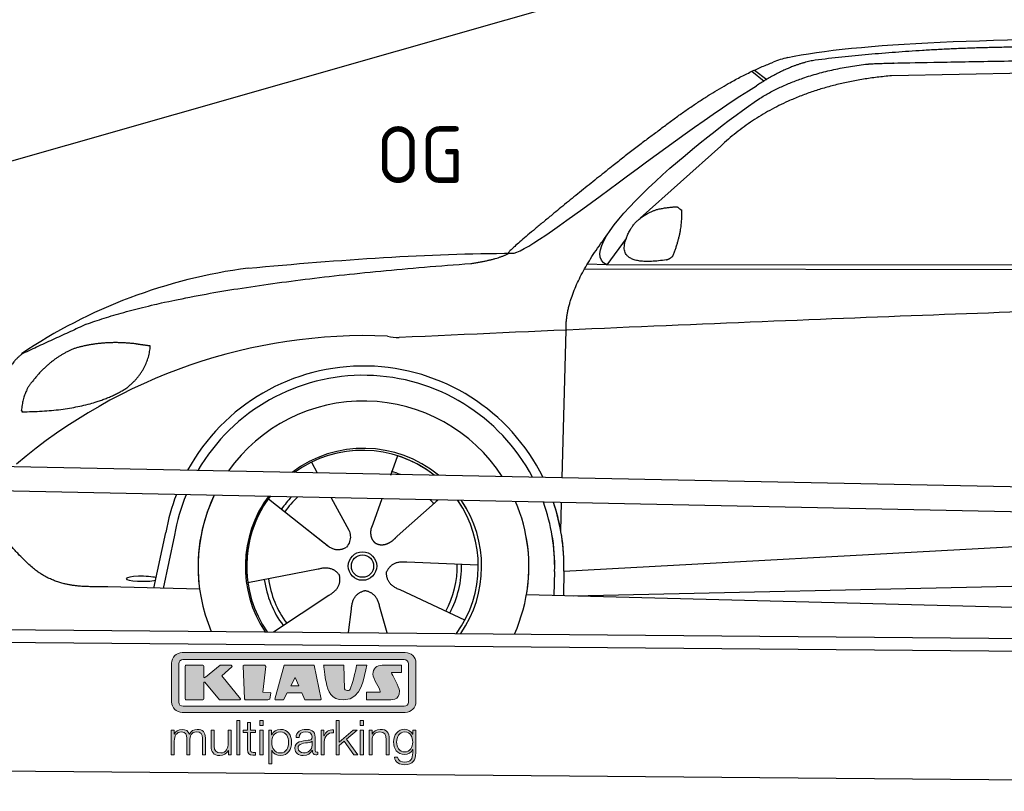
# Model space of a CAD drawing. Header units: millimetres. Extents: x 13 to 7201, y 1058 to 7685.
# Tile 3 of 5: x 1060 to 3143, y 5208 to 6841. Entities that reach past the tile are written whole.
import ezdxf

# ---------------------------------------------------------------- set-up
doc = ezdxf.new("R2010")
doc.units = ezdxf.units.MM
for name, color, linetype, lineweight in [('car', 10, 'Continuous', 25), ('Freiraum', 7, 'Continuous', 25), ('Logo', 7, 'Continuous', 25), ('Plattform', 7, 'Continuous', 25)]:
    doc.layers.add(name, color=color, linetype=linetype, lineweight=lineweight)
doc.styles.get("Standard").update_dxf_attribs({"font": 'ISOCP.SHX'})

# ---------------------------------------------------------------- blocks, each defined once
blk = doc.blocks.new('Car')
at = {"layer": 'car'}
for p, q in [((3040.8, 3610.9), (2447.2, 3593.5)), ((2151.8, 3600.3), (2178, 3580)), ((2157.6, 3603), (2183.3, 3583.2)), ((2087.7, 3441.6), (1918.3, 3287.6)), ((1889, 3244.2), (1848.4, 3188.2)), ((1848.4, 3188.2), (4500.3, 3213.8)), ((1801.5, 3178.8), (4444.8, 3199.8)), ((1848.4, 3188.2), (1807.2, 3188.9)), ((1758.4, 2736.7), (1763.7, 3049.2)), ((1409.5, 2780.1), (1394.8, 2738.2)), ((1227.4, 2764.7), (1240.1, 2742.3)), ((1227.5, 2764.8), (1240.2, 2742.3)), ((1269.7, 2690), (1308.2, 2621.8)), ((1377.4, 2688.8), (1358.4, 2634.8)), ((1496.6, 2687.4), (1410.4, 2609.9)), ((1137.1, 2686.7), (1256.6, 2593.8)), ((1756.5, 2623.6), (1757.5, 2684.3)), ((1756.5, 2623.6), (1757.5, 2684.3)), ((1763.8, 2539.1), (3632.8, 2658.3)), ((1358.4, 2634.8), (1354.7, 2624.5)), ((896.5, 2495.4), (921, 2613.3)), ((939.5, 2608), (916, 2495)), ((1219.2, 2622.9), (1265.7, 2586.7)), ((1763.8, 2539.1), (2787.3, 2604.4)), ((1582.5, 2549.9), (1431.2, 2554.8)), ((1783.6, 2487.2), (3669, 2545.8)), ((1095.4, 2508.7), (1243.8, 2539)), ((1744.2, 2538.3), (1743.3, 2487.8)), ((1763.8, 2539.1), (1763.1, 2487.5)), ((993.5, 2493.7), (799.3, 2497.1)), ((1150.9, 2404.9), (1267.1, 2483.7)), ((1555.4, 2433.7), (1417.5, 2496.4)), ((1685.1, 2488.8), (3734.1, 2454.2)), ((1390.8, 2405), (1375, 2459.6)), ((1309.6, 2405), (1315.2, 2454.6))]:
    blk.add_line(p, q, dxfattribs=at)
for radius in [30.1, 23.6]:
    blk.add_circle((1337.6, 2545.9), radius, dxfattribs=at)
for centre, radius, start, end in [((2266.2, 3459.9), 174.5, 102.8736, 113.54), ((1246.6, 2062.8), 1122.3, 98.0395, 124.4377), ((1351.2, 1892.4), 1141.2, 88.2487, 130.916), ((1412.5, 3147.4), 117.4, 256.9855, 269.1884), ((1339.7, 2545.1), 424.2, 26.9197, 151.8432), ((1339.4, 2544.8), 404.8, 28.396, 150.3669), ((1339.7, 2545.1), 350, 33.4585, 145.3045), ((1339.7, 2545.1), 250, 51.0494, 127.7135), ((1337.6, 2545.9), 245, 52.2371, 126.5259), ((1337.6, 2545.9), 245, 52.2371, 72.9266), ((1337.6, 2545.9), 209.6, 68.0621, 73.3995), ((1339.7, 2545.1), 424.2, 159.4632, 170.7471), ((1339.7, 2545.1), 424.2, 159.4632, 170.7471), ((1339.4, 2544.8), 404.8, 158.434, 171.0238), ((1339.7, 2545.1), 350, 155.0104, 203.6179), ((1339.7, 2545.1), 350, 155.0104, 188.4487), ((1339.7, 2545.1), 350, 155.0104, 157.8717), ((1339.7, 2545.1), 250, 144.1237, 214.1037), ((1337.6, 2545.9), 245, 143.5289, 188.7348), ((1339.7, 2545.1), 250, 144.1237, 148.496), ((1337.6, 2545.9), 245, 143.5289, 148.0172), ((1337.6, 2545.9), 209.6, 136.2024, 145.3995), ((1337.6, 2545.9), 200.6, 133.7482, 145.5463), ((1337.6, 2545.9), 200.6, 41.6402, 44.9032), ((1337.6, 2545.9), 200.6, 41.6402, 44.9032), ((1337.6, 2545.9), 209.6, 41.655, 42.449), ((1337.6, 2545.9), 245, 144.9266, 215.1376), ((1337.6, 2545.9), 245, 30.7457, 35.1225), ((1337.6, 2545.9), 245, 324.9119, 35.1225), ((1339.7, 2545.1), 250, 30.267, 34.5277), ((1339.7, 2545.1), 250, 325.9458, 34.5277), ((1339.7, 2545.1), 350, 350.7505, 23.641), ((1339.7, 2545.1), 350, 350.7505, 23.641), ((1339.4, 2544.8), 404.8, 359.0666, 20.2174), ((1339.7, 2545.1), 424.2, 359.1908, 19.1882), ((1339.7, 2545.1), 424.2, 10.6728, 19.1882), ((1339.7, 2545.1), 350, 336.4317, 11.924), ((1339.7, 2545.1), 404.6, 359.0315, 10.2025), ((1339.7, 2545.1), 424.2, 359.1908, 9.6942), ((1337.6, 2545.9), 200.6, 332.1152, 1.5463), ((1337.6, 2545.9), 209.6, 332.262, 1.3995), ((1337.6, 2545.9), 209.6, 188.262, 217.3995), ((1337.6, 2545.9), 200.6, 188.1152, 217.5463)]:
    blk.add_arc(centre, radius, start, end, dxfattribs=at)
blk.add_ellipse((871.8, 2514.8), major_axis=(33.6, 0), ratio=0.157274, start_param=0.513473, end_param=5.704241, dxfattribs=at)
for points, degree in [([(2227.3, 3630), (2514.3, 3694.3), (3399.4, 3689.1), (4571.9, 3636.6)], 3), ([(2757.8, 3657.3), (2514.9, 3655), (2285.8, 3625)], 2), ([(2285.8, 3625), (2229.6, 3615.5), (2161.7, 3569.6)], 2), ([(1944.5, 3464.6), (2084.6, 3576.1), (2196.5, 3619.9)], 2), ([(2168.3, 3542.9), (2261.5, 3601.5), (2397, 3617.9)], 2), ([(2447.2, 3593.5), (2223.2, 3572.1), (2087.7, 3441.6)], 2), ([(1648.6, 3210.8), (1684.3, 3207.4), (1984.2, 3459), (2161.7, 3569.6)], 3), ([(1848.4, 3188.2), (1765.1, 3227.5), (2056.8, 3466.5), (2168.3, 3542.9)], 3), ([(1944.5, 3464.6), (1864, 3403.3), (1762.4, 3319), (1634, 3212.6), (1640, 3210.7)], 4), ([(1897.1, 3261.9), (1913.4, 3292.4), (1956, 3306.8)], 2), ([(1956, 3306.8), (1984.6, 3312.8), (1997.5, 3311.7)], 2), ([(1988.2, 3207.6), (2009.1, 3260.8), (2006.1, 3305.6)], 2), ([(1997.5, 3311.7), (2003.6, 3305.7), (2006.1, 3305.6)], 2), ([(1763.7, 3049.2), (1760.6, 3132.7), (1848.4, 3250.8)], 2), ([(1974.7, 3199.8), (1852.7, 3179.9), (1897.1, 3261.9)], 2), ([(1089.6, 3174.1), (1285.8, 3193.8), (1470.8, 3208.6), (1648.6, 3210.8)], 3), ([(1560.9, 3188.2), (1614, 3196.5), (1639.7, 3209.7)], 2), ([(748.5, 3052.2), (984.3, 3141), (1560.9, 3188.2)], 2), ([(1974.7, 3199.8), (1980.7, 3201.6), (1988.2, 3207.6)], 2), ([(4719.6, 3144.1), (3842.9, 3164.5), (1410.9, 3030.1)], 2), ([(748.5, 3052.2), (614.8, 2989.1)], 1), ([(724.9, 3001), (672.8, 2979.8), (635.2, 2929.4)], 2), ([(851.8, 3011.9), (784.1, 3019), (724.9, 3001)], 2), ([(835.5, 2918.3), (881.2, 2955.7), (884.4, 3007.6)], 2), ([(884.4, 3007.6), (866.7, 3009.5), (851.8, 3011.9)], 2), ([(614.8, 2989.1), (580.4, 2966), (536.3, 2858.5)], 2), ([(635.2, 2929.4), (617.1, 2909.5), (612.8, 2868.2)], 2), ([(614.1, 2865.9), (758.8, 2867.8), (835.5, 2918.3)], 2), ([(612.8, 2868.2), (616.2, 2868), (614.1, 2865.9)], 2), ([(1256.6, 2593.8), (1280.1, 2572.1), (1303.3, 2585.6)], 2), ([(1243.8, 2539), (1274.5, 2548), (1289.2, 2525.6)], 2), ([(1431.2, 2554.8), (1399.5, 2558.6), (1388.7, 2534)], 2), ([(1267.1, 2483.7), (1294.9, 2499.3), (1289.2, 2525.6)], 2), ([(1417.5, 2496.4), (1387.4, 2507.1), (1388.7, 2534)], 2), ([(1315.2, 2454.6), (1316.1, 2486.5), (1342, 2493.7)], 2), ([(1375, 2459.6), (1368.7, 2491), (1342, 2493.7)], 2)]:
    blk.add_open_spline(points, degree=degree, dxfattribs=at)
for points, degree, knots in [([(2397, 3617.9), (2423.5, 3620.2), (2562.9, 3623.3), (3584.2, 3652.8), (4204.4, 3652), (4661.4, 3483.6), (4639.3, 3309.8)], 4, [0.0821318, 0.0821318, 0.0821318, 0.0821318, 0.0821318, 0.258851, 0.508851, 1, 1, 1, 1, 1]), ([(1308.2, 2621.8), (1309.9, 2617.7), (1310.9, 2613.7), (1311.2, 2609.9), (1312, 2601.3), (1309.3, 2593.2), (1303.3, 2585.6)], 3, [0.2167758, 0.2167758, 0.2167758, 0.2167758, 0.4600873, 0.4600873, 0.4600873, 1, 1, 1, 1]), ([(1354.7, 2624.5), (1354.2, 2621.4), (1353.9, 2618.3), (1354, 2615.4), (1354.4, 2612.6), (1355.2, 2606.8), (1357.3, 2601.5), (1360.9, 2597), (1365.8, 2594)], 4, [0.3191838, 0.3191838, 0.3191838, 0.3191838, 0.3191838, 0.5438253, 0.5438253, 0.5438253, 0.5438253, 1, 1, 1, 1, 1]), ([(1410.4, 2609.9), (1410.4, 2609.9), (1410.4, 2609.9), (1410.4, 2609.9), (1410.4, 2609.9), (1401.4, 2600), (1390.8, 2590), (1376.6, 2587.5), (1365.8, 2594)], 4, [-0.000003, -0.000003, -0.000003, -0.000003, -0.000003, 0, 0, 0, 0, 1, 1, 1, 1, 1]), ([(799.3, 2497.1), (774.6, 2497.6), (719, 2493.5), (682.8, 2507.1), (638.9, 2531.8), (592.6, 2582.7)], 4, [0, 0, 0, 0, 0, 0.597866, 1, 1, 1, 1, 1])]:
    blk.add_open_spline(points, degree=degree, knots=knots, dxfattribs=at)
blk = doc.blocks.new('KLAUS')
at = {"layer": 'Logo'}
h = blk.add_hatch(color=8, dxfattribs=at)
h.dxf.hatch_style = 2
edge = h.paths.add_edge_path()
edge.add_spline(control_points=[(3.6, 29.09), (2.88, 29.09), (2.3, 28.51), (2.3, 27.8), (2.3, 27.8), (2.3, 16.11), (2.3, 16.11), (2.3, 15.39), (2.88, 14.81), (3.6, 14.81), (3.6, 14.81), (71.16, 14.81), (71.16, 14.81), (71.88, 14.81), (72.46, 15.39), (72.46, 16.11), (72.46, 16.11), (72.46, 27.8), (72.46, 27.8), (72.46, 28.51), (71.88, 29.09), (71.16, 29.09), (71.16, 29.09), (3.6, 29.09), (3.6, 29.09), (3.6, 29.09), (3.6, 29.09), (3.6, 29.09)], knot_values=[0, 0, 0, 0, 1, 1, 1, 2, 2, 2, 3, 3, 3, 4, 4, 4, 5, 5, 5, 6, 6, 6, 7, 7, 7, 8, 8, 8, 9, 9, 9, 9], degree=3, periodic=0)
edge = h.paths.add_edge_path()
edge.add_spline(control_points=[(3.35, 31.23), (3.35, 31.23), (71.47, 31.23), (71.47, 31.23), (73.26, 31.23), (74.71, 29.77), (74.71, 27.99), (74.71, 27.99), (74.71, 16.17), (74.71, 16.17), (74.71, 14.38), (73.26, 12.93), (71.47, 12.93), (71.47, 12.93), (3.35, 12.93), (3.35, 12.93), (1.56, 12.93), (0.11, 14.38), (0.11, 16.17), (0.11, 16.17), (0.11, 27.99), (0.11, 27.99), (0.11, 29.77), (1.56, 31.23), (3.35, 31.23), (3.35, 31.23), (3.35, 31.23), (3.35, 31.23)], knot_values=[0, 0, 0, 0, 1, 1, 1, 2, 2, 2, 3, 3, 3, 4, 4, 4, 5, 5, 5, 6, 6, 6, 7, 7, 7, 8, 8, 8, 9, 9, 9, 9], degree=3, periodic=0)
h = blk.add_hatch(color=8, dxfattribs=at)
h.dxf.hatch_style = 2
edge = h.paths.add_edge_path()
edge.add_spline(control_points=[(4.5, 27.33), (4.5, 27.33), (9.7, 27.33), (9.7, 27.33), (9.84, 27.33), (9.96, 27.22), (9.96, 27.08), (9.96, 27.08), (9.96, 23.69), (9.96, 23.69), (9.96, 23.69), (9.94, 23.64), (10.04, 23.59), (10.14, 23.53), (10.2, 23.57), (10.2, 23.57), (10.2, 23.57), (10.51, 23.75), (10.51, 23.75), (10.51, 23.75), (14.94, 27.33), (14.94, 27.33), (14.94, 27.33), (18.41, 27.33), (18.41, 27.33), (18.41, 27.33), (18.49, 27.33), (18.56, 27.2), (18.65, 27.04), (18.53, 26.91), (18.53, 26.91), (18.53, 26.91), (15.49, 24.11), (15.49, 24.11), (15.49, 24.11), (21.14, 17.06), (21.14, 17.06), (21.14, 17.06), (21.13, 16.91), (21.13, 16.91), (21.08, 16.84), (20.99, 16.82), (20.99, 16.82), (20.99, 16.82), (14.7, 16.82), (14.7, 16.82), (14.7, 16.82), (10.26, 22.17), (10.26, 22.17), (10.26, 22.17), (10.19, 22.24), (10.08, 22.21), (9.97, 22.18), (9.96, 22.11), (9.96, 22.11), (9.96, 22.11), (9.96, 17.08), (9.96, 17.08), (9.96, 16.94), (9.84, 16.82), (9.7, 16.82), (9.7, 16.82), (4.5, 16.82), (4.5, 16.82), (4.36, 16.82), (4.25, 16.94), (4.25, 17.08), (4.25, 17.08), (4.25, 27.08), (4.25, 27.08), (4.25, 27.22), (4.36, 27.33), (4.5, 27.33), (4.5, 27.33), (4.5, 27.33), (4.5, 27.33)], knot_values=[0, 0, 0, 0, 1, 1, 1, 2, 2, 2, 3, 3, 3, 4, 4, 4, 5, 5, 5, 6, 6, 6, 7, 7, 7, 8, 8, 8, 9, 9, 9, 10, 10, 10, 11, 11, 11, 12, 12, 12, 13, 13, 13, 14, 14, 14, 15, 15, 15, 16, 16, 16, 17, 17, 17, 18, 18, 18, 19, 19, 19, 20, 20, 20, 21, 21, 21, 22, 22, 22, 23, 23, 23, 24, 24, 24, 25, 25, 25, 25], degree=3, periodic=0)
h = blk.add_hatch(color=8, dxfattribs=at)
h.dxf.hatch_style = 2
h.paths.add_polyline_path([(22.42, 17.06), (21.97, 27.15), (22.24, 27.33), (28.55, 27.33), (28.86, 26.97), (28.01, 19.08), (30.26, 19.07), (30.44, 18.95), (30.08, 16.95), (29.49, 16.82), (22.6, 16.82)])
h = blk.add_hatch(color=8, dxfattribs=at)
h.paths.add_polyline_path([(36.52, 21.01), (38.93, 21.01), (37.87, 23.57)])
h.paths.add_polyline_path([(34.52, 27.33), (43.65, 27.33), (45.76, 16.94), (45.57, 16.82), (40.83, 16.82), (39.89, 18.95), (35.42, 18.95), (34.27, 16.82), (31.78, 16.82), (31.66, 17)])
h = blk.add_hatch(color=8, dxfattribs=at)
h.dxf.hatch_style = 2
edge = h.paths.add_edge_path()
edge.add_spline(control_points=[(52.69, 27.32), (52.69, 27.32), (52.88, 20.14), (52.88, 20.14), (53.01, 19.89), (53.2, 19.77), (53.43, 19.71), (53.91, 19.59), (54.43, 19.57), (54.64, 20.03), (55.23, 21.34), (56.27, 25.45), (56.6, 27.33), (56.6, 27.33), (59.77, 27.33), (59.77, 27.33), (58.77, 23.9), (58.56, 16.82), (52.63, 16.76), (48.72, 16.72), (48.01, 19.35), (47.27, 22.24), (46.89, 23.68), (46.54, 27.33), (46.54, 27.33), (46.54, 27.33), (52.69, 27.32), (52.69, 27.32), (52.69, 27.32), (52.69, 27.32), (52.69, 27.32)], knot_values=[0, 0, 0, 0, 1, 1, 1, 2, 2, 2, 3, 3, 3, 4, 4, 4, 5, 5, 5, 6, 6, 6, 7, 7, 7, 8, 8, 8, 9, 9, 9, 10, 10, 10, 10], degree=3, periodic=0)
h = blk.add_hatch(color=8, dxfattribs=at)
h.dxf.hatch_style = 2
edge = h.paths.add_edge_path()
edge.add_spline(control_points=[(64.46, 27.33), (64.46, 27.33), (70.31, 27.33), (70.31, 27.33), (70.31, 26.52), (70.31, 26.02), (70.31, 25.12), (70.31, 25.12), (67.3, 25.12), (67.3, 25.12), (67.24, 25.04), (67.25, 25.11), (67.25, 24.91), (67.25, 24.88), (69.73, 20.38), (69.73, 19.57), (69.73, 16.4), (67.22, 16.81), (65.9, 16.82), (65.9, 16.82), (59.59, 16.82), (59.59, 16.82), (59.59, 17.76), (59.59, 18.23), (59.59, 19.14), (59.59, 19.14), (63.75, 19.14), (63.75, 19.14), (63.82, 19.22), (63.81, 19.11), (63.81, 19.31), (63.81, 20.32), (61.58, 23.06), (61.58, 24.63), (61.58, 26.33), (62.83, 27.34), (64.46, 27.33), (64.46, 27.33), (64.46, 27.33), (64.46, 27.33)], knot_values=[0, 0, 0, 0, 1, 1, 1, 2, 2, 2, 3, 3, 3, 4, 4, 4, 5, 5, 5, 6, 6, 6, 7, 7, 7, 8, 8, 8, 9, 9, 9, 10, 10, 10, 11, 11, 11, 12, 12, 12, 13, 13, 13, 13], degree=3, periodic=0)
h = blk.add_hatch(color=30, dxfattribs=at)
h.dxf.hatch_style = 2
h.paths.add_polyline_path([(20.07, 0), (20.99, 0), (20.99, 10.45), (20.07, 10.45)])
h = blk.add_hatch(color=30, dxfattribs=at)
h.dxf.hatch_style = 2
edge = h.paths.add_edge_path()
edge.add_spline(control_points=[(24.22, 9.82), (24.22, 9.82), (23.3, 9.82), (23.3, 9.82), (23.3, 9.82), (23.3, 7.55), (23.3, 7.55), (23.3, 7.55), (21.98, 7.55), (21.98, 7.55), (21.98, 7.55), (21.98, 6.78), (21.98, 6.78), (21.98, 6.78), (23.3, 6.78), (23.3, 6.78), (23.3, 6.78), (23.3, 1.61), (23.3, 1.61), (23.28, 0.32), (23.71, -0.09), (24.94, -0.09), (25.22, -0.09), (25.48, -0.06), (25.76, -0.06), (25.76, -0.06), (25.76, 0.73), (25.76, 0.73), (25.5, 0.7), (25.23, 0.69), (24.97, 0.69), (24.31, 0.73), (24.22, 1.08), (24.22, 1.68), (24.22, 1.68), (24.22, 6.78), (24.22, 6.78), (24.22, 6.78), (25.76, 6.78), (25.76, 6.78), (25.76, 6.78), (25.76, 7.55), (25.76, 7.55), (25.76, 7.55), (24.22, 7.55), (24.22, 7.55), (24.22, 7.55), (24.22, 9.82), (24.22, 9.82), (24.22, 9.82), (24.22, 9.82), (24.22, 9.82)], knot_values=[0, 0, 0, 0, 1, 1, 1, 2, 2, 2, 3, 3, 3, 4, 4, 4, 5, 5, 5, 6, 6, 6, 7, 7, 7, 8, 8, 8, 9, 9, 9, 10, 10, 10, 11, 11, 11, 12, 12, 12, 13, 13, 13, 14, 14, 14, 15, 15, 15, 16, 16, 16, 17, 17, 17, 17], degree=3, periodic=0)
h = blk.add_hatch(color=30, dxfattribs=at)
h.paths.add_polyline_path([(27.1, 0), (28.03, 0), (28.03, 7.55), (27.1, 7.55)])
h.paths.add_polyline_path([(27.1, 8.98), (28.03, 8.98), (28.03, 10.45), (27.1, 10.45)])
h = blk.add_hatch(color=30, dxfattribs=at)
h.dxf.hatch_style = 2
h.paths.add_polyline_path([(50.4, 0), (51.32, 0), (51.32, 2.87), (52.82, 4.11), (55.8, 0), (56.96, 0), (53.52, 4.76), (56.74, 7.55), (55.51, 7.55), (51.32, 3.89), (51.32, 10.45), (50.4, 10.45)])
h = blk.add_hatch(color=30, dxfattribs=at)
h.paths.add_polyline_path([(57.74, 0), (58.66, 0), (58.66, 7.55), (57.74, 7.55)])
h.paths.add_polyline_path([(57.74, 8.98), (58.66, 8.98), (58.66, 10.45), (57.74, 10.45)])
h = blk.add_hatch(color=30, dxfattribs=at)
h.dxf.hatch_style = 2
edge = h.paths.add_edge_path()
edge.add_spline(control_points=[(0, 0), (0, 0), (0.92, 0), (0.92, 0), (0.92, 0), (0.92, 4.22), (0.92, 4.22), (0.94, 5.8), (1.58, 7), (3.18, 7), (4.35, 7), (4.77, 6.15), (4.76, 5.12), (4.76, 5.12), (4.76, 0), (4.76, 0), (4.76, 0), (5.68, 0), (5.68, 0), (5.68, 0), (5.68, 4.27), (5.68, 4.27), (5.68, 5.68), (6.14, 7), (7.73, 7), (9.05, 7), (9.52, 6.32), (9.52, 5.08), (9.52, 5.08), (9.52, 0), (9.52, 0), (9.52, 0), (10.44, 0), (10.44, 0), (10.44, 0), (10.44, 5.12), (10.44, 5.12), (10.44, 6.91), (9.59, 7.77), (7.94, 7.77), (6.94, 7.77), (5.99, 7.29), (5.54, 6.3), (5.26, 7.29), (4.36, 7.77), (3.37, 7.77), (2.17, 7.77), (1.38, 7.19), (0.89, 6.28), (0.89, 6.28), (0.85, 6.28), (0.85, 6.28), (0.85, 6.28), (0.85, 7.55), (0.85, 7.55), (0.85, 7.55), (0, 7.55), (0, 7.55), (0, 7.55), (0, 0), (0, 0), (0, 0), (0, 0), (0, 0)], knot_values=[0, 0, 0, 0, 1, 1, 1, 2, 2, 2, 3, 3, 3, 4, 4, 4, 5, 5, 5, 6, 6, 6, 7, 7, 7, 8, 8, 8, 9, 9, 9, 10, 10, 10, 11, 11, 11, 12, 12, 12, 13, 13, 13, 14, 14, 14, 15, 15, 15, 16, 16, 16, 17, 17, 17, 18, 18, 18, 19, 19, 19, 20, 20, 20, 21, 21, 21, 21], degree=3, periodic=0)
h = blk.add_hatch(color=30, dxfattribs=at)
h.dxf.hatch_style = 2
edge = h.paths.add_edge_path()
edge.add_spline(control_points=[(18.31, 7.55), (18.31, 7.55), (17.39, 7.55), (17.39, 7.55), (17.39, 7.55), (17.39, 3.59), (17.39, 3.59), (17.39, 2.05), (16.7, 0.56), (15.12, 0.56), (13.66, 0.56), (13.15, 1.27), (13.1, 2.64), (13.1, 2.64), (13.1, 7.55), (13.1, 7.55), (13.1, 7.55), (12.18, 7.55), (12.18, 7.55), (12.18, 7.55), (12.18, 2.65), (12.18, 2.65), (12.18, 0.89), (12.93, -0.22), (14.83, -0.22), (15.96, -0.22), (16.95, 0.35), (17.44, 1.36), (17.44, 1.36), (17.47, 1.36), (17.47, 1.36), (17.47, 1.36), (17.47, 0), (17.47, 0), (17.47, 0), (18.31, 0), (18.31, 0), (18.31, 0), (18.31, 7.55), (18.31, 7.55), (18.31, 7.55), (18.31, 7.55), (18.31, 7.55)], knot_values=[0, 0, 0, 0, 1, 1, 1, 2, 2, 2, 3, 3, 3, 4, 4, 4, 5, 5, 5, 6, 6, 6, 7, 7, 7, 8, 8, 8, 9, 9, 9, 10, 10, 10, 11, 11, 11, 12, 12, 12, 13, 13, 13, 14, 14, 14, 14], degree=3, periodic=0)
h = blk.add_hatch(color=30, dxfattribs=at)
edge = h.paths.add_edge_path()
edge.add_spline(control_points=[(35.84, 3.78), (35.84, 2.21), (35.12, 0.56), (33.37, 0.56), (31.4, 0.56), (30.72, 2.21), (30.72, 3.78), (30.72, 5.49), (31.33, 7), (33.37, 7), (35.12, 7), (35.84, 5.34), (35.84, 3.78), (35.84, 3.78), (35.84, 3.78), (35.84, 3.78)], knot_values=[0, 0, 0, 0, 1, 1, 1, 2, 2, 2, 3, 3, 3, 4, 4, 4, 5, 5, 5, 5], degree=3, periodic=0)
edge = h.paths.add_edge_path()
edge.add_spline(control_points=[(29.79, -2.8), (29.79, -2.8), (30.72, -2.8), (30.72, -2.8), (30.72, -2.8), (30.72, 1.43), (30.72, 1.43), (30.72, 1.43), (30.74, 1.43), (30.74, 1.43), (31.14, 0.35), (32.24, -0.22), (33.37, -0.22), (35.66, -0.22), (36.76, 1.64), (36.76, 3.78), (36.76, 5.91), (35.66, 7.77), (33.37, 7.77), (32.15, 7.77), (31.1, 7.14), (30.67, 6.12), (30.67, 6.12), (30.64, 6.12), (30.64, 6.12), (30.64, 6.12), (30.64, 7.55), (30.64, 7.55), (30.64, 7.55), (29.79, 7.55), (29.79, 7.55), (29.79, 7.55), (29.79, -2.8), (29.79, -2.8), (29.79, -2.8), (29.79, -2.8), (29.79, -2.8)], knot_values=[0, 0, 0, 0, 1, 1, 1, 2, 2, 2, 3, 3, 3, 4, 4, 4, 5, 5, 5, 6, 6, 6, 7, 7, 7, 8, 8, 8, 9, 9, 9, 10, 10, 10, 11, 11, 11, 12, 12, 12, 12], degree=3, periodic=0)
h = blk.add_hatch(color=30, dxfattribs=at)
edge = h.paths.add_edge_path()
edge.add_spline(control_points=[(43.03, 2.93), (43.04, 1.45), (41.8, 0.56), (40.39, 0.56), (39.53, 0.56), (38.71, 1.13), (38.71, 2.05), (38.71, 3.53), (40.66, 3.51), (42.22, 3.79), (42.47, 3.84), (42.88, 3.91), (43, 4.13), (43, 4.13), (43.03, 4.13), (43.03, 4.13), (43.03, 4.13), (43.03, 2.93), (43.03, 2.93), (43.03, 2.93), (43.03, 2.93), (43.03, 2.93)], knot_values=[0, 0, 0, 0, 1, 1, 1, 2, 2, 2, 3, 3, 3, 4, 4, 4, 5, 5, 5, 6, 6, 6, 7, 7, 7, 7], degree=3, periodic=0)
edge = h.paths.add_edge_path()
edge.add_spline(control_points=[(39.03, 5.24), (39.06, 6.47), (39.91, 7), (41.05, 7), (42.14, 7), (43.03, 6.69), (43.03, 5.45), (43.03, 4.61), (42.6, 4.51), (41.84, 4.42), (39.85, 4.19), (37.79, 4.11), (37.79, 1.99), (37.79, 0.47), (38.93, -0.22), (40.32, -0.22), (41.77, -0.22), (42.43, 0.34), (43.07, 1.32), (43.07, 1.32), (43.1, 1.32), (43.1, 1.32), (43.1, 0.53), (43.25, 0), (44.19, 0), (44.43, 0), (44.58, 0.01), (44.79, 0.06), (44.79, 0.06), (44.79, 0.83), (44.79, 0.83), (44.71, 0.81), (44.6, 0.78), (44.49, 0.78), (44.13, 0.78), (43.95, 0.98), (43.95, 1.33), (43.95, 1.33), (43.95, 5.34), (43.95, 5.34), (43.95, 7.36), (42.5, 7.77), (41.17, 7.77), (39.44, 7.77), (38.2, 7.01), (38.11, 5.24), (38.11, 5.24), (39.03, 5.24), (39.03, 5.24), (39.03, 5.24), (39.03, 5.24), (39.03, 5.24)], knot_values=[0, 0, 0, 0, 1, 1, 1, 2, 2, 2, 3, 3, 3, 4, 4, 4, 5, 5, 5, 6, 6, 6, 7, 7, 7, 8, 8, 8, 9, 9, 9, 10, 10, 10, 11, 11, 11, 12, 12, 12, 13, 13, 13, 14, 14, 14, 15, 15, 15, 16, 16, 16, 17, 17, 17, 17], degree=3, periodic=0)
h = blk.add_hatch(color=30, dxfattribs=at)
h.dxf.hatch_style = 2
edge = h.paths.add_edge_path()
edge.add_spline(control_points=[(45.79, 0), (45.79, 0), (46.71, 0), (46.71, 0), (46.71, 0), (46.71, 4.03), (46.71, 4.03), (46.71, 5.59), (47.85, 6.82), (49.52, 6.73), (49.52, 6.73), (49.52, 7.66), (49.52, 7.66), (48.16, 7.72), (47.14, 7), (46.67, 5.78), (46.67, 5.78), (46.64, 5.78), (46.64, 5.78), (46.64, 5.78), (46.64, 7.55), (46.64, 7.55), (46.64, 7.55), (45.79, 7.55), (45.79, 7.55), (45.79, 7.55), (45.79, 0), (45.79, 0), (45.79, 0), (45.79, 0), (45.79, 0)], knot_values=[0, 0, 0, 0, 1, 1, 1, 2, 2, 2, 3, 3, 3, 4, 4, 4, 5, 5, 5, 6, 6, 6, 7, 7, 7, 8, 8, 8, 9, 9, 9, 10, 10, 10, 10], degree=3, periodic=0)
h = blk.add_hatch(color=30, dxfattribs=at)
h.dxf.hatch_style = 2
edge = h.paths.add_edge_path()
edge.add_spline(control_points=[(60.41, 0), (60.41, 0), (61.33, 0), (61.33, 0), (61.33, 0), (61.33, 4.41), (61.33, 4.41), (61.36, 5.89), (62.24, 7), (63.7, 7), (65.2, 7), (65.62, 6.02), (65.62, 4.71), (65.62, 4.71), (65.62, 0), (65.62, 0), (65.62, 0), (66.54, 0), (66.54, 0), (66.54, 0), (66.54, 4.86), (66.54, 4.86), (66.54, 6.66), (65.9, 7.77), (63.78, 7.77), (62.71, 7.77), (61.7, 7.16), (61.36, 6.25), (61.36, 6.25), (61.33, 6.25), (61.33, 6.25), (61.33, 6.25), (61.33, 7.55), (61.33, 7.55), (61.33, 7.55), (60.41, 7.55), (60.41, 7.55), (60.41, 7.55), (60.41, 0), (60.41, 0), (60.41, 0), (60.41, 0), (60.41, 0)], knot_values=[0, 0, 0, 0, 1, 1, 1, 2, 2, 2, 3, 3, 3, 4, 4, 4, 5, 5, 5, 6, 6, 6, 7, 7, 7, 8, 8, 8, 9, 9, 9, 10, 10, 10, 11, 11, 11, 12, 12, 12, 13, 13, 13, 14, 14, 14, 14], degree=3, periodic=0)
h = blk.add_hatch(color=30, dxfattribs=at)
edge = h.paths.add_edge_path()
edge.add_spline(control_points=[(71.32, 0.86), (69.62, 0.86), (68.83, 2.34), (68.83, 3.86), (68.83, 5.43), (69.56, 7), (71.32, 7), (73.06, 7), (73.75, 5.34), (73.75, 3.86), (73.75, 2.33), (72.91, 0.86), (71.32, 0.86), (71.32, 0.86), (71.32, 0.86), (71.32, 0.86)], knot_values=[0, 0, 0, 0, 1, 1, 1, 2, 2, 2, 3, 3, 3, 4, 4, 4, 5, 5, 5, 5], degree=3, periodic=0)
edge = h.paths.add_edge_path()
edge.add_spline(control_points=[(74.67, 7.55), (74.67, 7.55), (73.75, 7.55), (73.75, 7.55), (73.75, 7.55), (73.75, 6.25), (73.75, 6.25), (73.75, 6.25), (73.72, 6.25), (73.72, 6.25), (73.35, 7.09), (72.41, 7.77), (71.32, 7.77), (69.13, 7.77), (67.9, 6.05), (67.9, 3.97), (67.9, 1.82), (68.9, 0.09), (71.32, 0.09), (72.4, 0.09), (73.29, 0.72), (73.72, 1.64), (73.72, 1.64), (73.75, 1.64), (73.75, 1.64), (73.75, 1.64), (73.75, 0.61), (73.75, 0.61), (73.75, -1.23), (73.01, -2.24), (71.32, -2.24), (70.29, -2.24), (69.31, -1.85), (69.1, -0.73), (69.1, -0.73), (68.18, -0.73), (68.18, -0.73), (68.31, -2.34), (69.81, -3.02), (71.32, -3.02), (73.79, -3.02), (74.65, -1.64), (74.67, 0.61), (74.67, 0.61), (74.67, 7.55), (74.67, 7.55), (74.67, 7.55), (74.67, 7.55), (74.67, 7.55)], knot_values=[0, 0, 0, 0, 1, 1, 1, 2, 2, 2, 3, 3, 3, 4, 4, 4, 5, 5, 5, 6, 6, 6, 7, 7, 7, 8, 8, 8, 9, 9, 9, 10, 10, 10, 11, 11, 11, 12, 12, 12, 13, 13, 13, 14, 14, 14, 15, 15, 15, 16, 16, 16, 16], degree=3, periodic=0)
at = {"layer": 'Logo', "lineweight": 0}
for points in [[(22.42, 17.06), (21.97, 27.15), (22.24, 27.33), (28.55, 27.33), (28.86, 26.97), (28.01, 19.08), (30.26, 19.07), (30.44, 18.95), (30.08, 16.95), (29.49, 16.82), (22.6, 16.82), (22.42, 17.06), (22.42, 17.06)], [(34.52, 27.33), (43.65, 27.33), (45.76, 16.94), (45.57, 16.82), (40.83, 16.82), (39.89, 18.95), (35.42, 18.95), (34.27, 16.82), (31.78, 16.82), (31.66, 17), (34.52, 27.33), (34.52, 27.33)], [(36.52, 21.01), (38.93, 21.01), (37.87, 23.57), (36.52, 21.01), (36.52, 21.01)], [(20.07, 0), (20.99, 0), (20.99, 10.45), (20.07, 10.45), (20.07, 0), (20.07, 0)], [(27.1, 8.98), (28.03, 8.98), (28.03, 10.45), (27.1, 10.45), (27.1, 8.98), (27.1, 8.98)], [(50.4, 0), (51.32, 0), (51.32, 2.87), (52.82, 4.11), (55.8, 0), (56.96, 0), (53.52, 4.76), (56.74, 7.55), (55.51, 7.55), (51.32, 3.89), (51.32, 10.45), (50.4, 10.45), (50.4, 0), (50.4, 0)], [(57.74, 8.98), (58.66, 8.98), (58.66, 10.45), (57.74, 10.45), (57.74, 8.98), (57.74, 8.98)], [(27.1, 0), (28.03, 0), (28.03, 7.55), (27.1, 7.55), (27.1, 0), (27.1, 0)], [(57.74, 0), (58.66, 0), (58.66, 7.55), (57.74, 7.55), (57.74, 0), (57.74, 0)]]:
    blk.add_lwpolyline(points, dxfattribs=at)
for points, knots in [([(3.35, 31.23), (3.35, 31.23), (71.47, 31.23), (71.47, 31.23), (73.26, 31.23), (74.71, 29.77), (74.71, 27.99), (74.71, 27.99), (74.71, 16.17), (74.71, 16.17), (74.71, 14.38), (73.26, 12.93), (71.47, 12.93), (71.47, 12.93), (3.35, 12.93), (3.35, 12.93), (1.56, 12.93), (0.11, 14.38), (0.11, 16.17), (0.11, 16.17), (0.11, 27.99), (0.11, 27.99), (0.11, 29.77), (1.56, 31.23), (3.35, 31.23), (3.35, 31.23), (3.35, 31.23), (3.35, 31.23)], [0, 0, 0, 0, 1, 1, 1, 2, 2, 2, 3, 3, 3, 4, 4, 4, 5, 5, 5, 6, 6, 6, 7, 7, 7, 8, 8, 8, 9, 9, 9, 9]), ([(3.6, 29.09), (2.88, 29.09), (2.3, 28.51), (2.3, 27.8), (2.3, 27.8), (2.3, 16.11), (2.3, 16.11), (2.3, 15.39), (2.88, 14.81), (3.6, 14.81), (3.6, 14.81), (71.16, 14.81), (71.16, 14.81), (71.88, 14.81), (72.46, 15.39), (72.46, 16.11), (72.46, 16.11), (72.46, 27.8), (72.46, 27.8), (72.46, 28.51), (71.88, 29.09), (71.16, 29.09), (71.16, 29.09), (3.6, 29.09), (3.6, 29.09), (3.6, 29.09), (3.6, 29.09), (3.6, 29.09)], [0, 0, 0, 0, 1, 1, 1, 2, 2, 2, 3, 3, 3, 4, 4, 4, 5, 5, 5, 6, 6, 6, 7, 7, 7, 8, 8, 8, 9, 9, 9, 9]), ([(4.5, 27.33), (4.5, 27.33), (9.7, 27.33), (9.7, 27.33), (9.84, 27.33), (9.96, 27.22), (9.96, 27.08), (9.96, 27.08), (9.96, 23.69), (9.96, 23.69), (9.96, 23.69), (9.94, 23.64), (10.04, 23.59), (10.14, 23.53), (10.2, 23.57), (10.2, 23.57), (10.2, 23.57), (10.51, 23.75), (10.51, 23.75), (10.51, 23.75), (14.94, 27.33), (14.94, 27.33), (14.94, 27.33), (18.41, 27.33), (18.41, 27.33), (18.41, 27.33), (18.49, 27.33), (18.56, 27.2), (18.65, 27.04), (18.53, 26.91), (18.53, 26.91), (18.53, 26.91), (15.49, 24.11), (15.49, 24.11), (15.49, 24.11), (21.14, 17.06), (21.14, 17.06), (21.14, 17.06), (21.13, 16.91), (21.13, 16.91), (21.08, 16.84), (20.99, 16.82), (20.99, 16.82), (20.99, 16.82), (14.7, 16.82), (14.7, 16.82), (14.7, 16.82), (10.26, 22.17), (10.26, 22.17), (10.26, 22.17), (10.19, 22.24), (10.08, 22.21), (9.97, 22.18), (9.96, 22.11), (9.96, 22.11), (9.96, 22.11), (9.96, 17.08), (9.96, 17.08), (9.96, 16.94), (9.84, 16.82), (9.7, 16.82), (9.7, 16.82), (4.5, 16.82), (4.5, 16.82), (4.36, 16.82), (4.25, 16.94), (4.25, 17.08), (4.25, 17.08), (4.25, 27.08), (4.25, 27.08), (4.25, 27.22), (4.36, 27.33), (4.5, 27.33), (4.5, 27.33), (4.5, 27.33), (4.5, 27.33)], [0, 0, 0, 0, 1, 1, 1, 2, 2, 2, 3, 3, 3, 4, 4, 4, 5, 5, 5, 6, 6, 6, 7, 7, 7, 8, 8, 8, 9, 9, 9, 10, 10, 10, 11, 11, 11, 12, 12, 12, 13, 13, 13, 14, 14, 14, 15, 15, 15, 16, 16, 16, 17, 17, 17, 18, 18, 18, 19, 19, 19, 20, 20, 20, 21, 21, 21, 22, 22, 22, 23, 23, 23, 24, 24, 24, 25, 25, 25, 25]), ([(52.69, 27.32), (52.69, 27.32), (52.88, 20.14), (52.88, 20.14), (53.01, 19.89), (53.2, 19.77), (53.43, 19.71), (53.91, 19.59), (54.43, 19.57), (54.64, 20.03), (55.23, 21.34), (56.27, 25.45), (56.6, 27.33), (56.6, 27.33), (59.77, 27.33), (59.77, 27.33), (58.77, 23.9), (58.56, 16.82), (52.63, 16.76), (48.72, 16.72), (48.01, 19.35), (47.27, 22.24), (46.89, 23.68), (46.54, 27.33), (46.54, 27.33), (46.54, 27.33), (52.69, 27.32), (52.69, 27.32), (52.69, 27.32), (52.69, 27.32), (52.69, 27.32)], [0, 0, 0, 0, 1, 1, 1, 2, 2, 2, 3, 3, 3, 4, 4, 4, 5, 5, 5, 6, 6, 6, 7, 7, 7, 8, 8, 8, 9, 9, 9, 10, 10, 10, 10]), ([(64.46, 27.33), (64.46, 27.33), (70.31, 27.33), (70.31, 27.33), (70.31, 26.52), (70.31, 26.02), (70.31, 25.12), (70.31, 25.12), (67.3, 25.12), (67.3, 25.12), (67.24, 25.04), (67.25, 25.11), (67.25, 24.91), (67.25, 24.88), (69.73, 20.38), (69.73, 19.57), (69.73, 16.4), (67.22, 16.81), (65.9, 16.82), (65.9, 16.82), (59.59, 16.82), (59.59, 16.82), (59.59, 17.76), (59.59, 18.23), (59.59, 19.14), (59.59, 19.14), (63.75, 19.14), (63.75, 19.14), (63.82, 19.22), (63.81, 19.11), (63.81, 19.31), (63.81, 20.32), (61.58, 23.06), (61.58, 24.63), (61.58, 26.33), (62.83, 27.34), (64.46, 27.33), (64.46, 27.33), (64.46, 27.33), (64.46, 27.33)], [0, 0, 0, 0, 1, 1, 1, 2, 2, 2, 3, 3, 3, 4, 4, 4, 5, 5, 5, 6, 6, 6, 7, 7, 7, 8, 8, 8, 9, 9, 9, 10, 10, 10, 11, 11, 11, 12, 12, 12, 13, 13, 13, 13]), ([(24.22, 9.82), (24.22, 9.82), (23.3, 9.82), (23.3, 9.82), (23.3, 9.82), (23.3, 7.55), (23.3, 7.55), (23.3, 7.55), (21.98, 7.55), (21.98, 7.55), (21.98, 7.55), (21.98, 6.78), (21.98, 6.78), (21.98, 6.78), (23.3, 6.78), (23.3, 6.78), (23.3, 6.78), (23.3, 1.61), (23.3, 1.61), (23.28, 0.32), (23.71, -0.09), (24.94, -0.09), (25.22, -0.09), (25.48, -0.06), (25.76, -0.06), (25.76, -0.06), (25.76, 0.73), (25.76, 0.73), (25.5, 0.7), (25.23, 0.69), (24.97, 0.69), (24.31, 0.73), (24.22, 1.08), (24.22, 1.68), (24.22, 1.68), (24.22, 6.78), (24.22, 6.78), (24.22, 6.78), (25.76, 6.78), (25.76, 6.78), (25.76, 6.78), (25.76, 7.55), (25.76, 7.55), (25.76, 7.55), (24.22, 7.55), (24.22, 7.55), (24.22, 7.55), (24.22, 9.82), (24.22, 9.82), (24.22, 9.82), (24.22, 9.82), (24.22, 9.82)], [0, 0, 0, 0, 1, 1, 1, 2, 2, 2, 3, 3, 3, 4, 4, 4, 5, 5, 5, 6, 6, 6, 7, 7, 7, 8, 8, 8, 9, 9, 9, 10, 10, 10, 11, 11, 11, 12, 12, 12, 13, 13, 13, 14, 14, 14, 15, 15, 15, 16, 16, 16, 17, 17, 17, 17]), ([(0, 0), (0, 0), (0.92, 0), (0.92, 0), (0.92, 0), (0.92, 4.22), (0.92, 4.22), (0.94, 5.8), (1.58, 7), (3.18, 7), (4.35, 7), (4.77, 6.15), (4.76, 5.12), (4.76, 5.12), (4.76, 0), (4.76, 0), (4.76, 0), (5.68, 0), (5.68, 0), (5.68, 0), (5.68, 4.27), (5.68, 4.27), (5.68, 5.68), (6.14, 7), (7.73, 7), (9.05, 7), (9.52, 6.32), (9.52, 5.08), (9.52, 5.08), (9.52, 0), (9.52, 0), (9.52, 0), (10.44, 0), (10.44, 0), (10.44, 0), (10.44, 5.12), (10.44, 5.12), (10.44, 6.91), (9.59, 7.77), (7.94, 7.77), (6.94, 7.77), (5.99, 7.29), (5.54, 6.3), (5.26, 7.29), (4.36, 7.77), (3.37, 7.77), (2.17, 7.77), (1.38, 7.19), (0.89, 6.28), (0.89, 6.28), (0.85, 6.28), (0.85, 6.28), (0.85, 6.28), (0.85, 7.55), (0.85, 7.55), (0.85, 7.55), (0, 7.55), (0, 7.55), (0, 7.55), (0, 0), (0, 0), (0, 0), (0, 0), (0, 0)], [0, 0, 0, 0, 1, 1, 1, 2, 2, 2, 3, 3, 3, 4, 4, 4, 5, 5, 5, 6, 6, 6, 7, 7, 7, 8, 8, 8, 9, 9, 9, 10, 10, 10, 11, 11, 11, 12, 12, 12, 13, 13, 13, 14, 14, 14, 15, 15, 15, 16, 16, 16, 17, 17, 17, 18, 18, 18, 19, 19, 19, 20, 20, 20, 21, 21, 21, 21]), ([(18.31, 7.55), (18.31, 7.55), (17.39, 7.55), (17.39, 7.55), (17.39, 7.55), (17.39, 3.59), (17.39, 3.59), (17.39, 2.05), (16.7, 0.56), (15.12, 0.56), (13.66, 0.56), (13.15, 1.27), (13.1, 2.64), (13.1, 2.64), (13.1, 7.55), (13.1, 7.55), (13.1, 7.55), (12.18, 7.55), (12.18, 7.55), (12.18, 7.55), (12.18, 2.65), (12.18, 2.65), (12.18, 0.89), (12.93, -0.22), (14.83, -0.22), (15.96, -0.22), (16.95, 0.35), (17.44, 1.36), (17.44, 1.36), (17.47, 1.36), (17.47, 1.36), (17.47, 1.36), (17.47, 0), (17.47, 0), (17.47, 0), (18.31, 0), (18.31, 0), (18.31, 0), (18.31, 7.55), (18.31, 7.55), (18.31, 7.55), (18.31, 7.55), (18.31, 7.55)], [0, 0, 0, 0, 1, 1, 1, 2, 2, 2, 3, 3, 3, 4, 4, 4, 5, 5, 5, 6, 6, 6, 7, 7, 7, 8, 8, 8, 9, 9, 9, 10, 10, 10, 11, 11, 11, 12, 12, 12, 13, 13, 13, 14, 14, 14, 14]), ([(29.79, -2.8), (29.79, -2.8), (30.72, -2.8), (30.72, -2.8), (30.72, -2.8), (30.72, 1.43), (30.72, 1.43), (30.72, 1.43), (30.74, 1.43), (30.74, 1.43), (31.14, 0.35), (32.24, -0.22), (33.37, -0.22), (35.66, -0.22), (36.76, 1.64), (36.76, 3.78), (36.76, 5.91), (35.66, 7.77), (33.37, 7.77), (32.15, 7.77), (31.1, 7.14), (30.67, 6.12), (30.67, 6.12), (30.64, 6.12), (30.64, 6.12), (30.64, 6.12), (30.64, 7.55), (30.64, 7.55), (30.64, 7.55), (29.79, 7.55), (29.79, 7.55), (29.79, 7.55), (29.79, -2.8), (29.79, -2.8), (29.79, -2.8), (29.79, -2.8), (29.79, -2.8)], [0, 0, 0, 0, 1, 1, 1, 2, 2, 2, 3, 3, 3, 4, 4, 4, 5, 5, 5, 6, 6, 6, 7, 7, 7, 8, 8, 8, 9, 9, 9, 10, 10, 10, 11, 11, 11, 12, 12, 12, 12]), ([(35.84, 3.78), (35.84, 2.21), (35.12, 0.56), (33.37, 0.56), (31.4, 0.56), (30.72, 2.21), (30.72, 3.78), (30.72, 5.49), (31.33, 7), (33.37, 7), (35.12, 7), (35.84, 5.34), (35.84, 3.78), (35.84, 3.78), (35.84, 3.78), (35.84, 3.78)], [0, 0, 0, 0, 1, 1, 1, 2, 2, 2, 3, 3, 3, 4, 4, 4, 5, 5, 5, 5]), ([(39.03, 5.24), (39.06, 6.47), (39.91, 7), (41.05, 7), (42.14, 7), (43.03, 6.69), (43.03, 5.45), (43.03, 4.61), (42.6, 4.51), (41.84, 4.42), (39.85, 4.19), (37.79, 4.11), (37.79, 1.99), (37.79, 0.47), (38.93, -0.22), (40.32, -0.22), (41.77, -0.22), (42.43, 0.34), (43.07, 1.32), (43.07, 1.32), (43.1, 1.32), (43.1, 1.32), (43.1, 0.53), (43.25, 0), (44.19, 0), (44.43, 0), (44.58, 0.01), (44.79, 0.06), (44.79, 0.06), (44.79, 0.83), (44.79, 0.83), (44.71, 0.81), (44.6, 0.78), (44.49, 0.78), (44.13, 0.78), (43.95, 0.98), (43.95, 1.33), (43.95, 1.33), (43.95, 5.34), (43.95, 5.34), (43.95, 7.36), (42.5, 7.77), (41.17, 7.77), (39.44, 7.77), (38.2, 7.01), (38.11, 5.24), (38.11, 5.24), (39.03, 5.24), (39.03, 5.24), (39.03, 5.24), (39.03, 5.24), (39.03, 5.24)], [0, 0, 0, 0, 1, 1, 1, 2, 2, 2, 3, 3, 3, 4, 4, 4, 5, 5, 5, 6, 6, 6, 7, 7, 7, 8, 8, 8, 9, 9, 9, 10, 10, 10, 11, 11, 11, 12, 12, 12, 13, 13, 13, 14, 14, 14, 15, 15, 15, 16, 16, 16, 17, 17, 17, 17]), ([(45.79, 0), (45.79, 0), (46.71, 0), (46.71, 0), (46.71, 0), (46.71, 4.03), (46.71, 4.03), (46.71, 5.59), (47.85, 6.82), (49.52, 6.73), (49.52, 6.73), (49.52, 7.66), (49.52, 7.66), (48.16, 7.72), (47.14, 7), (46.67, 5.78), (46.67, 5.78), (46.64, 5.78), (46.64, 5.78), (46.64, 5.78), (46.64, 7.55), (46.64, 7.55), (46.64, 7.55), (45.79, 7.55), (45.79, 7.55), (45.79, 7.55), (45.79, 0), (45.79, 0), (45.79, 0), (45.79, 0), (45.79, 0)], [0, 0, 0, 0, 1, 1, 1, 2, 2, 2, 3, 3, 3, 4, 4, 4, 5, 5, 5, 6, 6, 6, 7, 7, 7, 8, 8, 8, 9, 9, 9, 10, 10, 10, 10]), ([(60.41, 0), (60.41, 0), (61.33, 0), (61.33, 0), (61.33, 0), (61.33, 4.41), (61.33, 4.41), (61.36, 5.89), (62.24, 7), (63.7, 7), (65.2, 7), (65.62, 6.02), (65.62, 4.71), (65.62, 4.71), (65.62, 0), (65.62, 0), (65.62, 0), (66.54, 0), (66.54, 0), (66.54, 0), (66.54, 4.86), (66.54, 4.86), (66.54, 6.66), (65.9, 7.77), (63.78, 7.77), (62.71, 7.77), (61.7, 7.16), (61.36, 6.25), (61.36, 6.25), (61.33, 6.25), (61.33, 6.25), (61.33, 6.25), (61.33, 7.55), (61.33, 7.55), (61.33, 7.55), (60.41, 7.55), (60.41, 7.55), (60.41, 7.55), (60.41, 0), (60.41, 0), (60.41, 0), (60.41, 0), (60.41, 0)], [0, 0, 0, 0, 1, 1, 1, 2, 2, 2, 3, 3, 3, 4, 4, 4, 5, 5, 5, 6, 6, 6, 7, 7, 7, 8, 8, 8, 9, 9, 9, 10, 10, 10, 11, 11, 11, 12, 12, 12, 13, 13, 13, 14, 14, 14, 14]), ([(74.67, 7.55), (74.67, 7.55), (73.75, 7.55), (73.75, 7.55), (73.75, 7.55), (73.75, 6.25), (73.75, 6.25), (73.75, 6.25), (73.72, 6.25), (73.72, 6.25), (73.35, 7.09), (72.41, 7.77), (71.32, 7.77), (69.13, 7.77), (67.9, 6.05), (67.9, 3.97), (67.9, 1.82), (68.9, 0.09), (71.32, 0.09), (72.4, 0.09), (73.29, 0.72), (73.72, 1.64), (73.72, 1.64), (73.75, 1.64), (73.75, 1.64), (73.75, 1.64), (73.75, 0.61), (73.75, 0.61), (73.75, -1.23), (73.01, -2.24), (71.32, -2.24), (70.29, -2.24), (69.31, -1.85), (69.1, -0.73), (69.1, -0.73), (68.18, -0.73), (68.18, -0.73), (68.31, -2.34), (69.81, -3.02), (71.32, -3.02), (73.79, -3.02), (74.65, -1.64), (74.67, 0.61), (74.67, 0.61), (74.67, 7.55), (74.67, 7.55), (74.67, 7.55), (74.67, 7.55), (74.67, 7.55)], [0, 0, 0, 0, 1, 1, 1, 2, 2, 2, 3, 3, 3, 4, 4, 4, 5, 5, 5, 6, 6, 6, 7, 7, 7, 8, 8, 8, 9, 9, 9, 10, 10, 10, 11, 11, 11, 12, 12, 12, 13, 13, 13, 14, 14, 14, 15, 15, 15, 16, 16, 16, 16]), ([(71.32, 0.86), (69.62, 0.86), (68.83, 2.34), (68.83, 3.86), (68.83, 5.43), (69.56, 7), (71.32, 7), (73.06, 7), (73.75, 5.34), (73.75, 3.86), (73.75, 2.33), (72.91, 0.86), (71.32, 0.86), (71.32, 0.86), (71.32, 0.86), (71.32, 0.86)], [0, 0, 0, 0, 1, 1, 1, 2, 2, 2, 3, 3, 3, 4, 4, 4, 5, 5, 5, 5]), ([(43.03, 2.93), (43.04, 1.45), (41.8, 0.56), (40.39, 0.56), (39.53, 0.56), (38.71, 1.13), (38.71, 2.05), (38.71, 3.53), (40.66, 3.51), (42.22, 3.79), (42.47, 3.84), (42.88, 3.91), (43, 4.13), (43, 4.13), (43.03, 4.13), (43.03, 4.13), (43.03, 4.13), (43.03, 2.93), (43.03, 2.93), (43.03, 2.93), (43.03, 2.93), (43.03, 2.93)], [0, 0, 0, 0, 1, 1, 1, 2, 2, 2, 3, 3, 3, 4, 4, 4, 5, 5, 5, 6, 6, 6, 7, 7, 7, 7])]:
    blk.add_open_spline(points, degree=3, knots=knots, dxfattribs=at)
blk = doc.blocks.new('Plattform OG 6200 550')
at = {"layer": 'Plattform'}
for p, q in [((5252.6, 2228.9), (118.8, 2331.3)), ((5251.5, 2172.9), (117.8, 2280.4)), ((210.6, 1982.9), (5165.4, 1939.7)), ((216.3, 1955.9), (5165.1, 1912.7)), ((5207.8, 1639.3), (142.9, 1683.5))]:
    blk.add_line(p, q, dxfattribs=at)
at = {"xscale": 6.929133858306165, "yscale": 6.929133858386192, "zscale": 6.929133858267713, "rotation": 0.011070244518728}
blk.add_blockref('KLAUS', (726.7, 1716.5), dxfattribs=at)
blk = doc.blocks.new('Gebäude_390_GT175')
at = {"layer": 'Freiraum'}
blk.add_lwpolyline([(8487.5, 6342.5), (8637.5, 6342.5), (8637.5, 6192.5), (8787.3, 6192.5), (10187.5, 6592.5)], dxfattribs=at)

msp = doc.modelspace()

# ---------------------------------------------------------------- block references
msp.add_blockref('Gebäude_390_GT175', (-7863.41, 315.84))
at = {"layer": 'car', "rotation": 359.4752422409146}
msp.add_blockref('Car', (424.27, 3151.26), dxfattribs=at)
at = {"layer": 'Plattform'}
msp.add_blockref('Plattform OG 6200 550', (653.77, 3569.01), dxfattribs=at)

# ---------------------------------------------------------------- texts
msp.add_text('OG', height=120).set_placement((1814.55, 6495.34))

doc.saveas('drawing.dxf')
